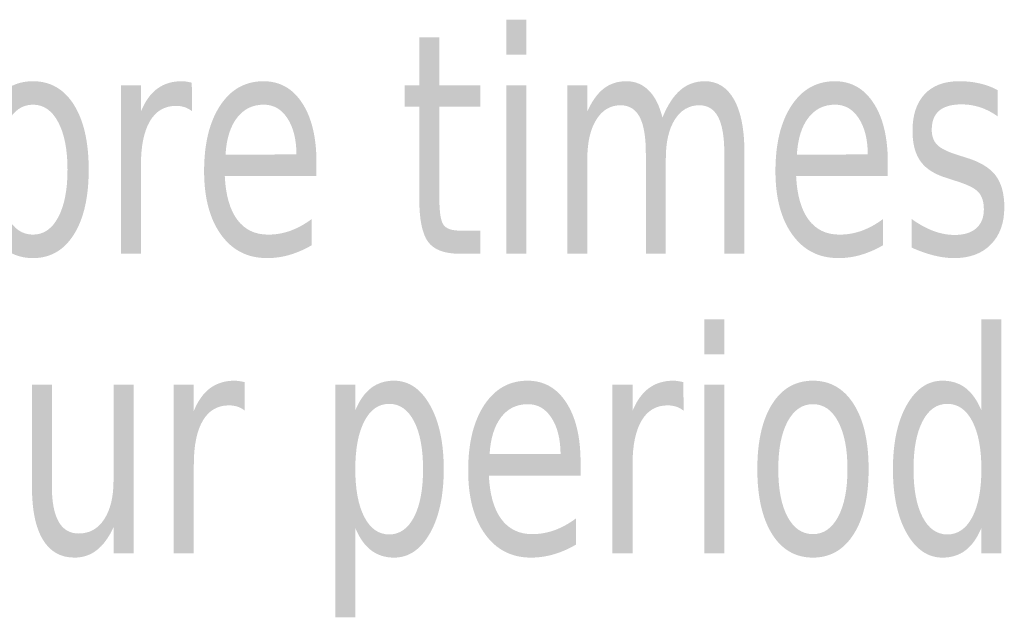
# Model space of a CAD drawing. Header units: inches. Extents: x -0.5 to 0.5, y -0.7 to 0.7.
# Tile 5 of 7: x 0.03 to 0.28, y -0.38 to -0.22. Entities that reach past the tile are written whole.
import ezdxf

# ---------------------------------------------------------------- set-up
doc = ezdxf.new("R2010")
doc.units = ezdxf.units.IN
doc.header["$MEASUREMENT"] = 0

msp = doc.modelspace()

# ---------------------------------------------------------------- hatches: boundary and pattern name
for points in [[(0.1556, -0.22137), (0.16072, -0.22137), (0.16072, -0.2304), (0.1556, -0.2304), (0.1556, -0.22137)], [(0.1556, -0.23827), (0.16072, -0.23827), (0.16072, -0.28169), (0.1556, -0.28169), (0.1556, -0.23827)], [(0.2066, -0.29855), (0.21171, -0.29855), (0.21171, -0.30758), (0.2066, -0.30758), (0.2066, -0.29855)], [(0.2066, -0.31545), (0.21171, -0.31545), (0.21171, -0.35886), (0.2066, -0.35886), (0.2066, -0.31545)]]:
    msp.add_hatch(color=7).paths.add_polyline_path(points)
h = msp.add_hatch(color=7)
edge = h.paths.add_edge_path()
edge.add_line((0.1383, -0.22595), (0.1383, -0.23827))
edge.add_line((0.1383, -0.23827), (0.14887, -0.23827))
edge.add_line((0.14887, -0.23827), (0.14887, -0.24382))
edge.add_line((0.14887, -0.24382), (0.1383, -0.24382))
edge.add_line((0.1383, -0.24382), (0.1383, -0.26738))
edge.add_spline(control_points=[(0.1383, -0.26738), (0.1383, -0.27092), (0.13865, -0.2732), (0.13934, -0.2742), (0.14003, -0.27521), (0.14144, -0.27572), (0.14357, -0.27572)], knot_values=[0, 0, 0, 0, 1, 1, 1, 2, 2, 2, 2], degree=3, periodic=0)
edge.add_line((0.14357, -0.27572), (0.14887, -0.27572))
edge.add_line((0.14887, -0.27572), (0.14887, -0.28169))
edge.add_line((0.14887, -0.28169), (0.14357, -0.28169))
edge.add_spline(control_points=[(0.14357, -0.28169), (0.13962, -0.28169), (0.13689, -0.28066), (0.13538, -0.2786), (0.13388, -0.27655), (0.13312, -0.27281), (0.13312, -0.26738)], knot_values=[0, 0, 0, 0, 1, 1, 1, 2, 2, 2, 2], degree=3, periodic=0)
edge.add_line((0.13312, -0.26738), (0.13312, -0.24382))
edge.add_line((0.13312, -0.24382), (0.12937, -0.24382))
edge.add_line((0.12937, -0.24382), (0.12937, -0.23827))
edge.add_line((0.12937, -0.23827), (0.13312, -0.23827))
edge.add_line((0.13312, -0.23827), (0.13312, -0.22595))
edge.add_line((0.13312, -0.22595), (0.1383, -0.22595))
h = msp.add_hatch(color=7)
edge = h.paths.add_edge_path()
edge.add_spline(control_points=[(0.03358, -0.23723), (0.03805, -0.23723), (0.04156, -0.23924), (0.04411, -0.24327), (0.04666, -0.2473), (0.04794, -0.25289), (0.04794, -0.26002), (0.04794, -0.26712), (0.04666, -0.2727), (0.04411, -0.27674), (0.04156, -0.28079), (0.03805, -0.28281), (0.03358, -0.28281), (0.0291, -0.28281), (0.02559, -0.28079), (0.02306, -0.27674), (0.02052, -0.2727), (0.01926, -0.26712), (0.01926, -0.26002), (0.01926, -0.25289), (0.02052, -0.2473), (0.02306, -0.24327), (0.02559, -0.23924), (0.0291, -0.23723), (0.03358, -0.23723)], knot_values=[0, 0, 0, 0, 1, 1, 1, 2, 2, 2, 3, 3, 3, 4, 4, 4, 5, 5, 5, 6, 6, 6, 7, 7, 7, 8, 8, 8, 8], degree=3, periodic=0)
edge = h.paths.add_edge_path(flags=0)
edge.add_spline(control_points=[(0.03358, -0.24327), (0.03083, -0.24327), (0.02866, -0.24477), (0.02706, -0.24775), (0.02545, -0.25074), (0.02465, -0.25482), (0.02465, -0.26002), (0.02465, -0.26521), (0.02545, -0.2693), (0.02704, -0.27229), (0.02863, -0.27527), (0.03081, -0.27676), (0.03358, -0.27676), (0.03633, -0.27676), (0.0385, -0.27526), (0.04009, -0.27227), (0.04169, -0.26927), (0.04248, -0.26519), (0.04248, -0.26002), (0.04248, -0.25488), (0.04169, -0.2508), (0.04009, -0.24779), (0.0385, -0.24478), (0.03633, -0.24327), (0.03358, -0.24327)], knot_values=[0, 0, 0, 0, 1, 1, 1, 2, 2, 2, 3, 3, 3, 4, 4, 4, 5, 5, 5, 6, 6, 6, 7, 7, 7, 8, 8, 8, 8], degree=3, periodic=0)
h = msp.add_hatch(color=7)
edge = h.paths.add_edge_path()
edge.add_spline(control_points=[(0.07455, -0.24494), (0.07397, -0.24448), (0.07334, -0.24413), (0.07265, -0.24391), (0.07197, -0.24369), (0.07123, -0.24358), (0.07042, -0.24358), (0.06751, -0.24358), (0.06527, -0.2449), (0.06372, -0.24752), (0.06217, -0.25014), (0.0614, -0.25391), (0.0614, -0.25882)], knot_values=[0, 0, 0, 0, 1, 1, 1, 2, 2, 2, 3, 3, 3, 4, 4, 4, 4], degree=3, periodic=0)
edge.add_line((0.0614, -0.25882), (0.0614, -0.28169))
edge.add_line((0.0614, -0.28169), (0.05622, -0.28169))
edge.add_line((0.05622, -0.28169), (0.05622, -0.23827))
edge.add_line((0.05622, -0.23827), (0.0614, -0.23827))
edge.add_line((0.0614, -0.23827), (0.0614, -0.24502))
edge.add_spline(control_points=[(0.0614, -0.24502), (0.06247, -0.24238), (0.06388, -0.24042), (0.06561, -0.23915), (0.06735, -0.23787), (0.06945, -0.23723), (0.07191, -0.23723), (0.07226, -0.23723), (0.07265, -0.23726), (0.07309, -0.23732), (0.07352, -0.23739), (0.074, -0.23749), (0.07451, -0.23761)], knot_values=[0, 0, 0, 0, 1, 1, 1, 2, 2, 2, 3, 3, 3, 4, 4, 4, 4], degree=3, periodic=0)
edge.add_line((0.07451, -0.23761), (0.07455, -0.24494))
h = msp.add_hatch(color=7)
edge = h.paths.add_edge_path()
edge.add_line((0.10664, -0.2582), (0.10664, -0.26169))
edge.add_line((0.10664, -0.26169), (0.08301, -0.26169))
edge.add_spline(control_points=[(0.08301, -0.26169), (0.08324, -0.26659), (0.08431, -0.27034), (0.08622, -0.27291), (0.08813, -0.27548), (0.09078, -0.27676), (0.09417, -0.27676), (0.09616, -0.27676), (0.09808, -0.27643), (0.09993, -0.27576), (0.10178, -0.27508), (0.10361, -0.27408), (0.10543, -0.27273)], knot_values=[0, 0, 0, 0, 1, 1, 1, 2, 2, 2, 3, 3, 3, 4, 4, 4, 4], degree=3, periodic=0)
edge.add_line((0.10543, -0.27273), (0.10543, -0.27948))
edge.add_spline(control_points=[(0.10543, -0.27948), (0.10359, -0.28056), (0.1017, -0.28139), (0.09977, -0.28196), (0.09784, -0.28253), (0.09588, -0.28281), (0.09389, -0.28281), (0.08889, -0.28281), (0.08494, -0.28079), (0.08203, -0.27676), (0.07913, -0.27273), (0.07768, -0.26728), (0.07768, -0.26041), (0.07768, -0.2533), (0.07906, -0.24766), (0.08182, -0.24349), (0.08458, -0.23931), (0.0883, -0.23723), (0.093, -0.23723), (0.09719, -0.23723), (0.10052, -0.23911), (0.10297, -0.24287), (0.10541, -0.24663), (0.10664, -0.25174), (0.10664, -0.2582)], knot_values=[0, 0, 0, 0, 1, 1, 1, 2, 2, 2, 3, 3, 3, 4, 4, 4, 5, 5, 5, 6, 6, 6, 7, 7, 7, 8, 8, 8, 8], degree=3, periodic=0)
edge = h.paths.add_edge_path(flags=0)
edge.add_spline(control_points=[(0.10149, -0.2561), (0.10145, -0.2522), (0.10067, -0.24909), (0.09914, -0.24676), (0.09761, -0.24444), (0.09558, -0.24327), (0.09306, -0.24327), (0.09018, -0.24327), (0.08788, -0.2444), (0.08616, -0.24665), (0.08443, -0.24889), (0.08344, -0.25206), (0.0832, -0.25614)], knot_values=[0, 0, 0, 0, 1, 1, 1, 2, 2, 2, 3, 3, 3, 4, 4, 4, 4], degree=3, periodic=0)
edge.add_line((0.0832, -0.25614), (0.10149, -0.2561))
h = msp.add_hatch(color=7)
edge = h.paths.add_edge_path()
edge.add_spline(control_points=[(0.19579, -0.24661), (0.19709, -0.2434), (0.19863, -0.24104), (0.20041, -0.23951), (0.20219, -0.23799), (0.20429, -0.23723), (0.20671, -0.23723), (0.20997, -0.23723), (0.21249, -0.23881), (0.21426, -0.24198), (0.21602, -0.24514), (0.21691, -0.24964), (0.21691, -0.25548)], knot_values=[0, 0, 0, 0, 1, 1, 1, 2, 2, 2, 3, 3, 3, 4, 4, 4, 4], degree=3, periodic=0)
edge.add_line((0.21691, -0.25548), (0.21691, -0.28169))
edge.add_line((0.21691, -0.28169), (0.21173, -0.28169))
edge.add_line((0.21173, -0.28169), (0.21173, -0.25572))
edge.add_spline(control_points=[(0.21173, -0.25572), (0.21173, -0.25156), (0.2112, -0.24847), (0.21015, -0.24645), (0.20909, -0.24444), (0.20747, -0.24343), (0.20528, -0.24343), (0.20263, -0.24343), (0.20053, -0.24466), (0.19898, -0.24711), (0.19743, -0.24957), (0.19666, -0.25291), (0.19666, -0.25715)], knot_values=[0, 0, 0, 0, 1, 1, 1, 2, 2, 2, 3, 3, 3, 4, 4, 4, 4], degree=3, periodic=0)
edge.add_line((0.19666, -0.25715), (0.19666, -0.28169))
edge.add_line((0.19666, -0.28169), (0.19151, -0.28169))
edge.add_line((0.19151, -0.28169), (0.19151, -0.25572))
edge.add_spline(control_points=[(0.19151, -0.25572), (0.19151, -0.25153), (0.19098, -0.24844), (0.18991, -0.24643), (0.18885, -0.24443), (0.18721, -0.24343), (0.185, -0.24343), (0.18237, -0.24343), (0.18029, -0.24466), (0.17875, -0.24713), (0.17721, -0.2496), (0.17644, -0.25294), (0.17644, -0.25715)], knot_values=[0, 0, 0, 0, 1, 1, 1, 2, 2, 2, 3, 3, 3, 4, 4, 4, 4], degree=3, periodic=0)
edge.add_line((0.17644, -0.25715), (0.17644, -0.28169))
edge.add_line((0.17644, -0.28169), (0.17126, -0.28169))
edge.add_line((0.17126, -0.28169), (0.17126, -0.23827))
edge.add_line((0.17126, -0.23827), (0.17644, -0.23827))
edge.add_line((0.17644, -0.23827), (0.17644, -0.24502))
edge.add_spline(control_points=[(0.17644, -0.24502), (0.17762, -0.24236), (0.17902, -0.24039), (0.18066, -0.23913), (0.18229, -0.23786), (0.18423, -0.23723), (0.18649, -0.23723), (0.18876, -0.23723), (0.19069, -0.23803), (0.19229, -0.23963), (0.19388, -0.24123), (0.19505, -0.24356), (0.19579, -0.24661)], knot_values=[0, 0, 0, 0, 1, 1, 1, 2, 2, 2, 3, 3, 3, 4, 4, 4, 4], degree=3, periodic=0)
h = msp.add_hatch(color=7)
edge = h.paths.add_edge_path()
edge.add_line((0.25387, -0.2582), (0.25387, -0.26169))
edge.add_line((0.25387, -0.26169), (0.23024, -0.26169))
edge.add_spline(control_points=[(0.23024, -0.26169), (0.23047, -0.26659), (0.23154, -0.27034), (0.23345, -0.27291), (0.23536, -0.27548), (0.23801, -0.27676), (0.2414, -0.27676), (0.24339, -0.27676), (0.24531, -0.27643), (0.24716, -0.27576), (0.24901, -0.27508), (0.25084, -0.27408), (0.25266, -0.27273)], knot_values=[0, 0, 0, 0, 1, 1, 1, 2, 2, 2, 3, 3, 3, 4, 4, 4, 4], degree=3, periodic=0)
edge.add_line((0.25266, -0.27273), (0.25266, -0.27948))
edge.add_spline(control_points=[(0.25266, -0.27948), (0.25082, -0.28056), (0.24893, -0.28139), (0.247, -0.28196), (0.24507, -0.28253), (0.24311, -0.28281), (0.24113, -0.28281), (0.23612, -0.28281), (0.23217, -0.28079), (0.22926, -0.27676), (0.22636, -0.27273), (0.22491, -0.26728), (0.22491, -0.26041), (0.22491, -0.2533), (0.22629, -0.24766), (0.22905, -0.24349), (0.23181, -0.23931), (0.23553, -0.23723), (0.24023, -0.23723), (0.24442, -0.23723), (0.24775, -0.23911), (0.2502, -0.24287), (0.25265, -0.24663), (0.25387, -0.25174), (0.25387, -0.2582)], knot_values=[0, 0, 0, 0, 1, 1, 1, 2, 2, 2, 3, 3, 3, 4, 4, 4, 5, 5, 5, 6, 6, 6, 7, 7, 7, 8, 8, 8, 8], degree=3, periodic=0)
edge = h.paths.add_edge_path(flags=0)
edge.add_spline(control_points=[(0.24872, -0.2561), (0.24868, -0.2522), (0.2479, -0.24909), (0.24637, -0.24676), (0.24484, -0.24444), (0.24281, -0.24327), (0.24029, -0.24327), (0.23741, -0.24327), (0.23511, -0.2444), (0.23339, -0.24665), (0.23166, -0.24889), (0.23068, -0.25206), (0.23043, -0.25614)], knot_values=[0, 0, 0, 0, 1, 1, 1, 2, 2, 2, 3, 3, 3, 4, 4, 4, 4], degree=3, periodic=0)
edge.add_line((0.23043, -0.25614), (0.24872, -0.2561))
h = msp.add_hatch(color=7)
edge = h.paths.add_edge_path()
edge.add_line((0.28221, -0.23955), (0.28221, -0.2463))
edge.add_spline(control_points=[(0.28221, -0.2463), (0.28076, -0.24526), (0.27926, -0.24449), (0.2777, -0.24397), (0.27614, -0.24345), (0.27452, -0.2432), (0.27285, -0.2432), (0.2703, -0.2432), (0.26839, -0.24374), (0.26711, -0.24482), (0.26583, -0.24591), (0.26519, -0.24754), (0.26519, -0.24971), (0.26519, -0.25136), (0.26565, -0.25266), (0.26657, -0.2536), (0.26749, -0.25455), (0.26932, -0.25544), (0.27207, -0.2563)], knot_values=[0, 0, 0, 0, 1, 1, 1, 2, 2, 2, 3, 3, 3, 4, 4, 4, 5, 5, 5, 6, 6, 6, 6], degree=3, periodic=0)
edge.add_line((0.27207, -0.2563), (0.27381, -0.25684))
edge.add_spline(control_points=[(0.27381, -0.25684), (0.27747, -0.25793), (0.28006, -0.25946), (0.28159, -0.26143), (0.28312, -0.26341), (0.28389, -0.26617), (0.28389, -0.26971), (0.28389, -0.27374), (0.28274, -0.27693), (0.28044, -0.27928), (0.27815, -0.28163), (0.275, -0.28281), (0.27099, -0.28281), (0.26931, -0.28281), (0.26757, -0.28258), (0.26575, -0.28213), (0.26393, -0.28168), (0.26201, -0.281), (0.26001, -0.2801)], knot_values=[0, 0, 0, 0, 1, 1, 1, 2, 2, 2, 3, 3, 3, 4, 4, 4, 5, 5, 5, 6, 6, 6, 6], degree=3, periodic=0)
edge.add_line((0.26001, -0.2801), (0.26001, -0.27273))
edge.add_spline(control_points=[(0.26001, -0.27273), (0.26191, -0.2741), (0.26378, -0.27513), (0.26562, -0.27581), (0.26746, -0.2765), (0.26928, -0.27684), (0.27108, -0.27684), (0.2735, -0.27684), (0.27536, -0.27627), (0.27666, -0.27512), (0.27796, -0.27397), (0.27862, -0.27234), (0.27862, -0.27025), (0.27862, -0.26831), (0.27814, -0.26683), (0.2772, -0.26579), (0.27626, -0.26476), (0.2742, -0.26377), (0.27102, -0.26281)], knot_values=[0, 0, 0, 0, 1, 1, 1, 2, 2, 2, 3, 3, 3, 4, 4, 4, 5, 5, 5, 6, 6, 6, 6], degree=3, periodic=0)
edge.add_line((0.27102, -0.26281), (0.26925, -0.26223))
edge.add_spline(control_points=[(0.26925, -0.26223), (0.26607, -0.2613), (0.26377, -0.25987), (0.26235, -0.25794), (0.26093, -0.25602), (0.26023, -0.25338), (0.26023, -0.25002), (0.26023, -0.24594), (0.26127, -0.24278), (0.26336, -0.24056), (0.26545, -0.23834), (0.2684, -0.23723), (0.27223, -0.23723), (0.27413, -0.23723), (0.27592, -0.23742), (0.27759, -0.23781), (0.27927, -0.2382), (0.28081, -0.23878), (0.28221, -0.23955)], knot_values=[0, 0, 0, 0, 1, 1, 1, 2, 2, 2, 3, 3, 3, 4, 4, 4, 5, 5, 5, 6, 6, 6, 6], degree=3, periodic=0)
h = msp.add_hatch(color=7)
edge = h.paths.add_edge_path()
edge.add_line((0.27798, -0.32204), (0.27798, -0.29855))
edge.add_line((0.27798, -0.29855), (0.28313, -0.29855))
edge.add_line((0.28313, -0.29855), (0.28313, -0.35886))
edge.add_line((0.28313, -0.35886), (0.27798, -0.35886))
edge.add_line((0.27798, -0.35886), (0.27798, -0.35235))
edge.add_spline(control_points=[(0.27798, -0.35235), (0.2769, -0.35493), (0.27555, -0.35685), (0.2739, -0.35811), (0.27226, -0.35936), (0.27028, -0.35999), (0.26796, -0.35999), (0.26418, -0.35999), (0.26111, -0.35789), (0.25874, -0.35371), (0.25637, -0.34952), (0.25519, -0.34402), (0.25519, -0.33719), (0.25519, -0.33037), (0.25637, -0.32487), (0.25874, -0.32068), (0.26111, -0.3165), (0.26418, -0.3144), (0.26796, -0.3144), (0.27028, -0.3144), (0.27226, -0.31503), (0.2739, -0.31628), (0.27555, -0.31754), (0.2769, -0.31945), (0.27798, -0.32204)], knot_values=[0, 0, 0, 0, 1, 1, 1, 2, 2, 2, 3, 3, 3, 4, 4, 4, 5, 5, 5, 6, 6, 6, 7, 7, 7, 8, 8, 8, 8], degree=3, periodic=0)
edge = h.paths.add_edge_path(flags=0)
edge.add_spline(control_points=[(0.26049, -0.33719), (0.26049, -0.34244), (0.26127, -0.34656), (0.26282, -0.34954), (0.26437, -0.35252), (0.2665, -0.35402), (0.2692, -0.35402), (0.27193, -0.35402), (0.27408, -0.35252), (0.27564, -0.34954), (0.2772, -0.34656), (0.27798, -0.34244), (0.27798, -0.33719), (0.27798, -0.33195), (0.2772, -0.32783), (0.27564, -0.32485), (0.27408, -0.32186), (0.27193, -0.32037), (0.2692, -0.32037), (0.2665, -0.32037), (0.26437, -0.32186), (0.26282, -0.32485), (0.26127, -0.32783), (0.26049, -0.33195), (0.26049, -0.33719)], knot_values=[0, 0, 0, 0, 1, 1, 1, 2, 2, 2, 3, 3, 3, 4, 4, 4, 5, 5, 5, 6, 6, 6, 7, 7, 7, 8, 8, 8, 8], degree=3, periodic=0)
h = msp.add_hatch(color=7)
edge = h.paths.add_edge_path()
edge.add_spline(control_points=[(0.08817, -0.32212), (0.08759, -0.32165), (0.08696, -0.32131), (0.08628, -0.32109), (0.0856, -0.32087), (0.08486, -0.32076), (0.08405, -0.32076), (0.08113, -0.32076), (0.0789, -0.32207), (0.07735, -0.32469), (0.0758, -0.32732), (0.07503, -0.33108), (0.07503, -0.33599)], knot_values=[0, 0, 0, 0, 1, 1, 1, 2, 2, 2, 3, 3, 3, 4, 4, 4, 4], degree=3, periodic=0)
edge.add_line((0.07503, -0.33599), (0.07503, -0.35886))
edge.add_line((0.07503, -0.35886), (0.06985, -0.35886))
edge.add_line((0.06985, -0.35886), (0.06985, -0.31545))
edge.add_line((0.06985, -0.31545), (0.07503, -0.31545))
edge.add_line((0.07503, -0.31545), (0.07503, -0.32219))
edge.add_spline(control_points=[(0.07503, -0.32219), (0.0761, -0.31956), (0.07751, -0.3176), (0.07924, -0.31632), (0.08098, -0.31504), (0.08308, -0.3144), (0.08554, -0.3144), (0.08589, -0.3144), (0.08628, -0.31444), (0.08672, -0.3145), (0.08715, -0.31456), (0.08763, -0.31466), (0.08814, -0.31479)], knot_values=[0, 0, 0, 0, 1, 1, 1, 2, 2, 2, 3, 3, 3, 4, 4, 4, 4], degree=3, periodic=0)
edge.add_line((0.08814, -0.31479), (0.08817, -0.32212))
h = msp.add_hatch(color=7)
edge = h.paths.add_edge_path()
edge.add_line((0.11664, -0.35235), (0.11664, -0.37537))
edge.add_line((0.11664, -0.37537), (0.11146, -0.37537))
edge.add_line((0.11146, -0.37537), (0.11146, -0.31545))
edge.add_line((0.11146, -0.31545), (0.11664, -0.31545))
edge.add_line((0.11664, -0.31545), (0.11664, -0.32204))
edge.add_spline(control_points=[(0.11664, -0.32204), (0.11771, -0.31945), (0.11907, -0.31754), (0.12072, -0.31628), (0.12236, -0.31503), (0.12433, -0.3144), (0.12662, -0.3144), (0.13043, -0.3144), (0.13351, -0.3165), (0.13588, -0.32068), (0.13825, -0.32487), (0.13943, -0.33037), (0.13943, -0.33719), (0.13943, -0.34402), (0.13825, -0.34952), (0.13588, -0.35371), (0.13351, -0.35789), (0.13043, -0.35999), (0.12662, -0.35999), (0.12433, -0.35999), (0.12236, -0.35936), (0.12072, -0.35811), (0.11907, -0.35685), (0.11771, -0.35493), (0.11664, -0.35235)], knot_values=[0, 0, 0, 0, 1, 1, 1, 2, 2, 2, 3, 3, 3, 4, 4, 4, 5, 5, 5, 6, 6, 6, 7, 7, 7, 8, 8, 8, 8], degree=3, periodic=0)
edge = h.paths.add_edge_path(flags=0)
edge.add_spline(control_points=[(0.1341, -0.33719), (0.1341, -0.33195), (0.13332, -0.32783), (0.13177, -0.32485), (0.13022, -0.32186), (0.12809, -0.32037), (0.12538, -0.32037), (0.12266, -0.32037), (0.12052, -0.32186), (0.11897, -0.32485), (0.11742, -0.32783), (0.11664, -0.33195), (0.11664, -0.33719), (0.11664, -0.34244), (0.11742, -0.34656), (0.11897, -0.34954), (0.12052, -0.35252), (0.12266, -0.35402), (0.12538, -0.35402), (0.12809, -0.35402), (0.13022, -0.35252), (0.13177, -0.34954), (0.13332, -0.34656), (0.1341, -0.34244), (0.1341, -0.33719)], knot_values=[0, 0, 0, 0, 1, 1, 1, 2, 2, 2, 3, 3, 3, 4, 4, 4, 5, 5, 5, 6, 6, 6, 7, 7, 7, 8, 8, 8, 8], degree=3, periodic=0)
h = msp.add_hatch(color=7)
edge = h.paths.add_edge_path()
edge.add_line((0.17469, -0.33537), (0.17469, -0.33886))
edge.add_line((0.17469, -0.33886), (0.15106, -0.33886))
edge.add_spline(control_points=[(0.15106, -0.33886), (0.15129, -0.34377), (0.15236, -0.34751), (0.15427, -0.35008), (0.15618, -0.35265), (0.15883, -0.35394), (0.16222, -0.35394), (0.16421, -0.35394), (0.16613, -0.3536), (0.16798, -0.35293), (0.16983, -0.35226), (0.17166, -0.35125), (0.17348, -0.34991)], knot_values=[0, 0, 0, 0, 1, 1, 1, 2, 2, 2, 3, 3, 3, 4, 4, 4, 4], degree=3, periodic=0)
edge.add_line((0.17348, -0.34991), (0.17348, -0.35665))
edge.add_spline(control_points=[(0.17348, -0.35665), (0.17164, -0.35774), (0.16975, -0.35856), (0.16782, -0.35913), (0.16589, -0.3597), (0.16393, -0.35999), (0.16194, -0.35999), (0.15694, -0.35999), (0.15299, -0.35797), (0.15008, -0.35394), (0.14718, -0.34991), (0.14573, -0.34446), (0.14573, -0.33758), (0.14573, -0.33048), (0.14711, -0.32484), (0.14987, -0.32066), (0.15263, -0.31649), (0.15635, -0.3144), (0.16104, -0.3144), (0.16524, -0.3144), (0.16856, -0.31628), (0.17101, -0.32004), (0.17346, -0.3238), (0.17469, -0.32891), (0.17469, -0.33537)], knot_values=[0, 0, 0, 0, 1, 1, 1, 2, 2, 2, 3, 3, 3, 4, 4, 4, 5, 5, 5, 6, 6, 6, 7, 7, 7, 8, 8, 8, 8], degree=3, periodic=0)
edge = h.paths.add_edge_path(flags=0)
edge.add_spline(control_points=[(0.16954, -0.33328), (0.1695, -0.32938), (0.16871, -0.32626), (0.16718, -0.32394), (0.16565, -0.32161), (0.16363, -0.32045), (0.16111, -0.32045), (0.15823, -0.32045), (0.15593, -0.32157), (0.15421, -0.32382), (0.15248, -0.32607), (0.15149, -0.32924), (0.15125, -0.33332)], knot_values=[0, 0, 0, 0, 1, 1, 1, 2, 2, 2, 3, 3, 3, 4, 4, 4, 4], degree=3, periodic=0)
edge.add_line((0.15125, -0.33332), (0.16954, -0.33328))
h = msp.add_hatch(color=7)
edge = h.paths.add_edge_path()
edge.add_spline(control_points=[(0.20123, -0.32212), (0.20065, -0.32165), (0.20002, -0.32131), (0.19934, -0.32109), (0.19866, -0.32087), (0.19791, -0.32076), (0.19711, -0.32076), (0.19419, -0.32076), (0.19196, -0.32207), (0.19041, -0.32469), (0.18886, -0.32732), (0.18808, -0.33108), (0.18808, -0.33599)], knot_values=[0, 0, 0, 0, 1, 1, 1, 2, 2, 2, 3, 3, 3, 4, 4, 4, 4], degree=3, periodic=0)
edge.add_line((0.18808, -0.33599), (0.18808, -0.35886))
edge.add_line((0.18808, -0.35886), (0.18291, -0.35886))
edge.add_line((0.18291, -0.35886), (0.18291, -0.31545))
edge.add_line((0.18291, -0.31545), (0.18808, -0.31545))
edge.add_line((0.18808, -0.31545), (0.18808, -0.32219))
edge.add_spline(control_points=[(0.18808, -0.32219), (0.18916, -0.31956), (0.19057, -0.3176), (0.1923, -0.31632), (0.19404, -0.31504), (0.19614, -0.3144), (0.1986, -0.3144), (0.19895, -0.3144), (0.19934, -0.31444), (0.19977, -0.3145), (0.20021, -0.31456), (0.20068, -0.31466), (0.2012, -0.31479)], knot_values=[0, 0, 0, 0, 1, 1, 1, 2, 2, 2, 3, 3, 3, 4, 4, 4, 4], degree=3, periodic=0)
edge.add_line((0.2012, -0.31479), (0.20123, -0.32212))
h = msp.add_hatch(color=7)
edge = h.paths.add_edge_path()
edge.add_spline(control_points=[(0.23457, -0.3144), (0.23903, -0.3144), (0.24254, -0.31642), (0.24509, -0.32045), (0.24765, -0.32448), (0.24892, -0.33006), (0.24892, -0.33719), (0.24892, -0.3443), (0.24765, -0.34988), (0.24509, -0.35392), (0.24254, -0.35796), (0.23903, -0.35999), (0.23457, -0.35999), (0.23008, -0.35999), (0.22657, -0.35796), (0.22404, -0.35392), (0.22151, -0.34988), (0.22024, -0.3443), (0.22024, -0.33719), (0.22024, -0.33006), (0.22151, -0.32448), (0.22404, -0.32045), (0.22657, -0.31642), (0.23008, -0.3144), (0.23457, -0.3144)], knot_values=[0, 0, 0, 0, 1, 1, 1, 2, 2, 2, 3, 3, 3, 4, 4, 4, 5, 5, 5, 6, 6, 6, 7, 7, 7, 8, 8, 8, 8], degree=3, periodic=0)
edge = h.paths.add_edge_path(flags=0)
edge.add_spline(control_points=[(0.23457, -0.32045), (0.23182, -0.32045), (0.22964, -0.32194), (0.22804, -0.32493), (0.22644, -0.32791), (0.22564, -0.332), (0.22564, -0.33719), (0.22564, -0.34239), (0.22643, -0.34648), (0.22802, -0.34946), (0.22962, -0.35245), (0.2318, -0.35394), (0.23457, -0.35394), (0.23732, -0.35394), (0.23949, -0.35244), (0.24108, -0.34944), (0.24267, -0.34645), (0.24347, -0.34236), (0.24347, -0.33719), (0.24347, -0.33205), (0.24267, -0.32798), (0.24108, -0.32497), (0.23949, -0.32195), (0.23732, -0.32045), (0.23457, -0.32045)], knot_values=[0, 0, 0, 0, 1, 1, 1, 2, 2, 2, 3, 3, 3, 4, 4, 4, 5, 5, 5, 6, 6, 6, 7, 7, 7, 8, 8, 8, 8], degree=3, periodic=0)
h = msp.add_hatch(color=7)
edge = h.paths.add_edge_path()
edge.add_line((0.03332, -0.34173), (0.03332, -0.31545))
edge.add_line((0.03332, -0.31545), (0.03844, -0.31545))
edge.add_line((0.03844, -0.31545), (0.03844, -0.34146))
edge.add_spline(control_points=[(0.03844, -0.34146), (0.03844, -0.34557), (0.03901, -0.34865), (0.04017, -0.3507), (0.04133, -0.35276), (0.04306, -0.35378), (0.04535, -0.35378), (0.04814, -0.35378), (0.05034, -0.35256), (0.05194, -0.3501), (0.05354, -0.34765), (0.05434, -0.3443), (0.05434, -0.34006)], knot_values=[0, 0, 0, 0, 1, 1, 1, 2, 2, 2, 3, 3, 3, 4, 4, 4, 4], degree=3, periodic=0)
edge.add_line((0.05434, -0.34006), (0.05434, -0.31545))
edge.add_line((0.05434, -0.31545), (0.05949, -0.31545))
edge.add_line((0.05949, -0.31545), (0.05949, -0.35886))
edge.add_line((0.05949, -0.35886), (0.05434, -0.35886))
edge.add_line((0.05434, -0.35886), (0.05434, -0.35219))
edge.add_spline(control_points=[(0.05434, -0.35219), (0.0531, -0.35483), (0.05166, -0.35679), (0.05002, -0.35807), (0.04837, -0.35935), (0.04646, -0.35999), (0.04427, -0.35999), (0.04069, -0.35999), (0.03797, -0.35844), (0.03611, -0.35533), (0.03425, -0.35223), (0.03332, -0.3477), (0.03332, -0.34173)], knot_values=[0, 0, 0, 0, 1, 1, 1, 2, 2, 2, 3, 3, 3, 4, 4, 4, 4], degree=3, periodic=0)

doc.saveas('drawing.dxf')
